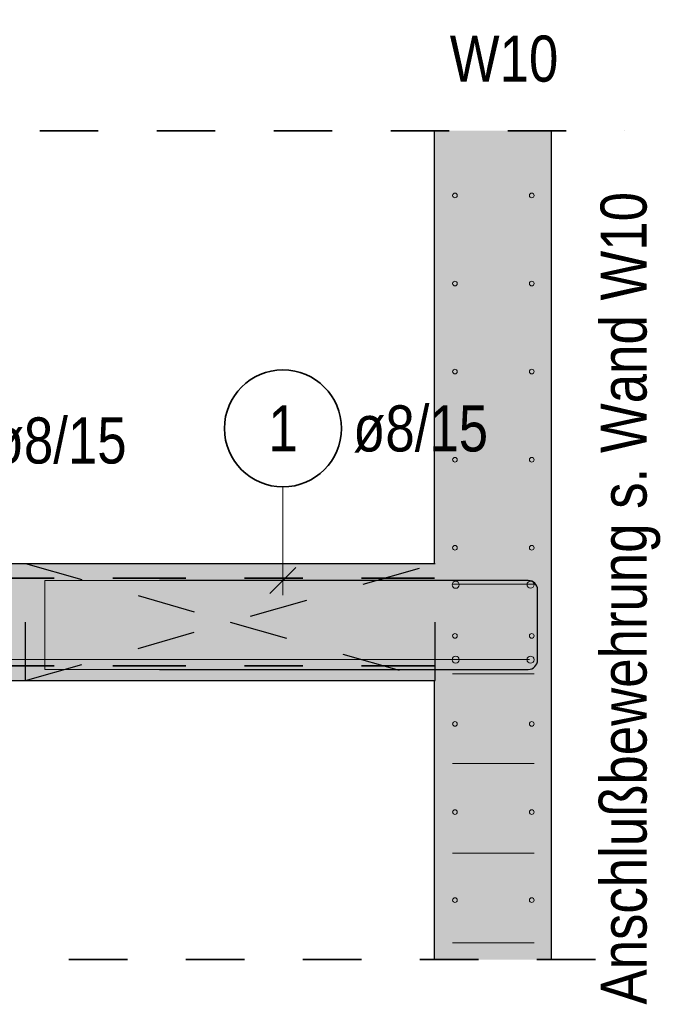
# Model space of a CAD drawing. Header units: millimetres. Extents: x -16 to 44.7, y 0 to 21.2.
# Tile 28 of 49: x 26.5 to 27.6, y 5.5 to 7.2. Entities that reach past the tile are written whole.
import ezdxf

# ---------------------------------------------------------------- set-up
doc = ezdxf.new("R2010")
doc.units = ezdxf.units.MM
doc.linetypes.add('DASHDOT', pattern=[1, 0.5, -0.25, 0, -0.25])
doc.linetypes.add('HIDDEN', pattern=[0.375, 0.25, -0.125])
doc.layers.add('Achsen', color=7, linetype='Continuous', lineweight=20)
doc.layers.add('nplo Bewehrung', color=7, linetype='Continuous', lineweight=20)
doc.styles.add('Arial Narrow', font='ARIALN.TTF')

msp = doc.modelspace()

# ---------------------------------------------------------------- hatches: boundary and pattern name
at = {"lineweight": 13, "true_color": 0xd7ffd7}
for points in [[(27.361546, 7.032359), (27.361546, 5.61545), (27.161546, 5.61545), (27.161546, 7.032359)], [(27.161546, 6.092521), (25.459153, 6.092521), (25.459153, 6.092704), (25.259153, 6.092704), (25.259153, 6.092521), (24.309153, 6.092521), (24.309153, 6.292521), (27.161546, 6.292521)]]:
    msp.add_hatch(color=254, dxfattribs=at).paths.add_polyline_path(points)

# ---------------------------------------------------------------- linework, layer by layer
at = {"color": 2, "linetype": 'HIDDEN', "lineweight": 35, "ltscale": 0.25}
for p, q in [((21.286522, 7.032359), (27.486546, 7.032359)), ((21.536522, 5.61545), (27.486546, 5.61545))]:
    msp.add_line(p, q, dxfattribs=at)
at = {"color": 3, "linetype": 'Continuous', "lineweight": 25}
for p, q in [((27.161546, 6.292521), (27.161546, 7.032359)), ((27.361546, 5.61545), (27.361546, 7.032359)), ((24.309153, 6.292521), (27.161546, 6.292521)), ((26.880189, 6.241424), (26.924383, 6.285618)), ((27.321546, 6.263521), (26.691546, 6.263521)), ((27.337546, 6.127521), (27.337546, 6.247521)), ((26.691546, 6.111521), (27.321546, 6.111521)), ((25.459153, 6.092521), (27.161546, 6.092521)), ((27.161546, 5.61545), (27.161546, 6.092521))]:
    msp.add_line(p, q, dxfattribs=at)
at = {"color": 5, "linetype": 'Continuous', "lineweight": 18}
msp.add_line((26.902286, 6.423425), (26.902286, 6.238521), dxfattribs=at)
at = {"color": 3, "linetype": 'HIDDEN', "lineweight": 25, "ltscale": 0.25}
for p, q in [((26.462379, 6.092521), (26.462379, 6.292521)), ((27.161546, 6.292521), (27.162379, 6.292521)), ((27.162379, 6.092521), (27.162379, 6.292521)), ((27.161546, 6.092521), (27.162379, 6.092521))]:
    msp.add_line(p, q, dxfattribs=at)
at = {"color": 2, "linetype": 'DASHDOT', "lineweight": 35, "ltscale": 0.25}
for p, q in [((27.161546, 6.267521), (24.36063, 6.267521)), ((27.161546, 6.117521), (24.36063, 6.117521))]:
    msp.add_line(p, q, dxfattribs=at)
at = {"color": 2, "linetype": 'Continuous', "lineweight": 35}
msp.add_circle((26.902286, 6.523425), 0.1, dxfattribs=at)
at = {"color": 3, "linetype": 'Continuous', "lineweight": 25}
for centre, start, end in [((27.321546, 6.247521), 0, 90), ((27.321546, 6.127521), 270, 0)]:
    msp.add_arc(centre, 0.016, start, end, dxfattribs=at)
at = {"layer": 'Achsen', "color": 3, "linetype": 'HIDDEN', "lineweight": 25, "ltscale": 0.25}
for p, q in [((26.462379, 6.092521), (27.162379, 6.292521)), ((26.462379, 6.292521), (26.812379, 6.192521)), ((26.812379, 6.192521), (27.162379, 6.092521))]:
    msp.add_line(p, q, dxfattribs=at)
at = {"layer": 'nplo Bewehrung', "color": 9, "linetype": 'Continuous', "lineweight": 0}
for p, q in [((26.495546, 6.111521), (26.495546, 6.263521)), ((26.495546, 6.263521), (27.141546, 6.263521)), ((27.192379, 6.25718), (27.331546, 6.25718)), ((25.823546, 6.128521), (27.323546, 6.128521)), ((27.141546, 6.111521), (26.495546, 6.111521)), ((27.192379, 6.10395), (27.331546, 6.10395)), ((27.192379, 5.950719), (27.331546, 5.950719)), ((27.192379, 5.797489), (27.331546, 5.797489)), ((27.192379, 5.644258), (27.331546, 5.644258))]:
    msp.add_line(p, q, dxfattribs=at)
for centre, radius in [((27.196379, 6.921575), 0.004), ((27.196379, 6.921575), 0.004), ((27.327546, 6.921575), 0.004), ((27.327546, 6.921575), 0.004), ((27.196379, 6.771021), 0.004), ((27.196379, 6.771021), 0.004), ((27.327546, 6.771021), 0.004), ((27.327546, 6.771021), 0.004), ((27.196379, 6.620466), 0.004), ((27.196379, 6.620466), 0.004), ((27.327546, 6.620466), 0.004), ((27.327546, 6.620466), 0.004), ((27.196379, 6.469912), 0.004), ((27.196379, 6.469912), 0.004), ((27.327546, 6.469912), 0.004), ((27.327546, 6.469912), 0.004), ((27.196379, 6.319357), 0.004), ((27.196379, 6.319357), 0.004), ((27.327546, 6.319357), 0.004), ((27.327546, 6.319357), 0.004), ((27.197546, 6.256166), 0.006), ((27.197546, 6.256166), 0.006), ((27.325546, 6.256521), 0.006), ((27.325546, 6.256521), 0.006), ((27.196379, 6.168803), 0.004), ((27.196379, 6.168803), 0.004), ((27.327546, 6.168803), 0.004), ((27.327546, 6.168803), 0.004), ((27.197546, 6.128166), 0.006), ((27.197546, 6.128166), 0.006), ((27.325546, 6.128166), 0.006), ((27.325546, 6.128166), 0.006), ((27.196379, 6.018248), 0.004), ((27.196379, 6.018248), 0.004), ((27.327546, 6.018248), 0.004), ((27.327546, 6.018248), 0.004), ((27.196379, 5.867694), 0.004), ((27.196379, 5.867694), 0.004), ((27.327546, 5.867694), 0.004), ((27.327546, 5.867694), 0.004), ((27.196379, 5.717139), 0.004), ((27.196379, 5.717139), 0.004), ((27.327546, 5.717139), 0.004), ((27.327546, 5.717139), 0.004)]:
    msp.add_circle(centre, radius, dxfattribs=at)

# ---------------------------------------------------------------- texts
at = {"color": 2, "lineweight": 35, "style": 'Arial Narrow'}
msp.add_text('Anschlußbewehrung s. Wand W10', height=0.07875, rotation=90, dxfattribs=at).set_placement((27.523865, 5.538656))
msp.add_text('W10', height=0.07875, dxfattribs=at).set_placement((27.187507, 7.116168))
at = {"color": 2, "lineweight": 35, "char_height": 0.07875, "attachment_point": 1, "line_spacing_factor": 0.9, "style": 'Arial Narrow'}
for s, insert in [('ø8/15', (27.022286, 6.5628)), ('ø8/15', (26.404431, 6.542216)), ('1', (26.87748, 6.5628))]:
    msp.add_mtext(s, dxfattribs=dict(at, insert=insert))

doc.saveas('drawing.dxf')
